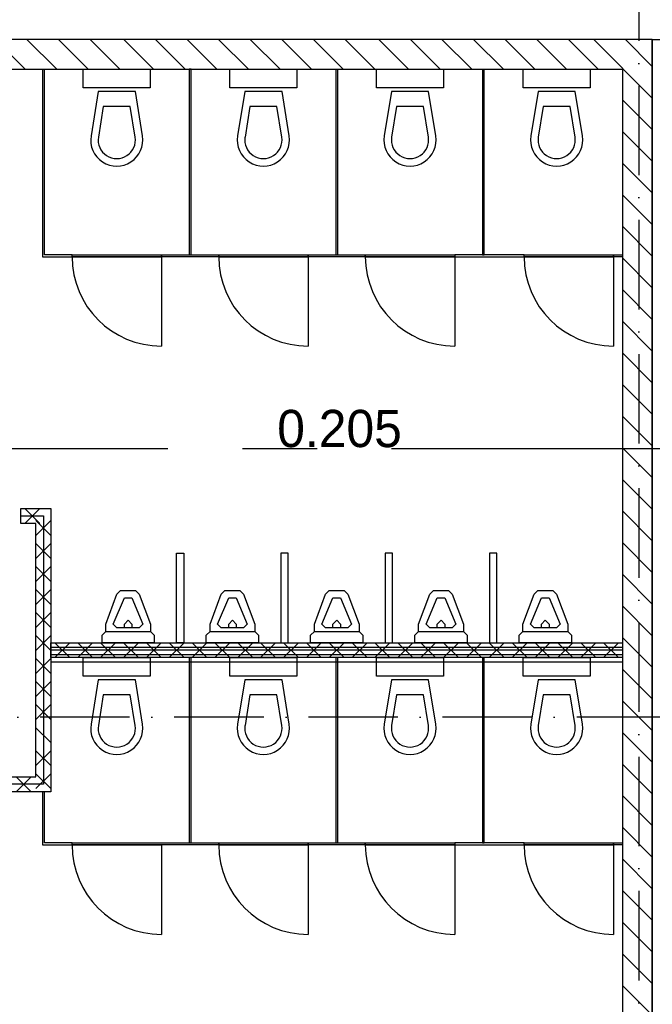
# Model space of a CAD drawing. Header units: millimetres. Extents: x 90707 to 259985, y -1262 to 84291.
# Tile 37 of 75: x 135791 to 140037, y 46882 to 53486. Entities that reach past the tile are written whole.
import ezdxf
from ezdxf.enums import TextEntityAlignment as Align

# ---------------------------------------------------------------- set-up
doc = ezdxf.new("R2010")
doc.units = ezdxf.units.MM
doc.header["$LTSCALE"] = 100
for name, pattern in [('CENTER2', [11.25, 7.5, -1.25, 1.25, -1.25]), ('CENTERX2', [40, 25, -5, 5, -5]), ('DASHDOT', [9, 6, -1.5, 0, -1.5])]:
    doc.linetypes.add(name, pattern=pattern)
for name, color, linetype in [('AL$7----_STRAMIEN', 1, 'DASHDOT'), ('AL$8----_HULPLIJNEN', 2, 'CONTINUOUS'), ('AL22----_BINNENWAND', 7, 'CONTINUOUS'), ('AL22----_CAMPINGWANDJE', 1, 'CONTINUOUS'), ('AL28----_KONSTRUKTIE', 3, 'CONTINUOUS'), ('AL32----_BINNENKOZ', 7, 'CONTINUOUS'), ('AL32----_DRAAIRICHTING', 1, 'CONTINUOUS'), ('AL74----_INRSANITAIR', 7, 'CONTINUOUS'), ('ALL-----_REFLIJNEN', 8, 'CONTINUOUS'), ('ALXA7---_KALKZVUIL', 1, 'CONTINUOUS'), ('ALXAB---_PREFABBETON', 1, 'CONTINUOUS'), ('BOUW', 8, 'CONTINUOUS'), ('EL6441--_DATACOM', 3, 'CONTINUOUS'), ('STRAMIEN', 1, 'CENTER2'), ('VOLGNUMMER', 7, 'CONTINUOUS')]:
    doc.layers.add(name, color=color, linetype=linetype)
doc.styles.add('BURO-025', font='BUROFONT.shx', dxfattribs={"height": 250})
doc.styles.get("Standard").update_dxf_attribs({"font": 'iso.shx'})

# ---------------------------------------------------------------- blocks, each defined once
blk = doc.blocks.new('A$Cca306792')
at = {"layer": 'AL$7----_STRAMIEN', "color": 1}
blk.add_line((48828.5, 59705.3), (48828.5, 28150.9), dxfattribs=at)
blk.add_lwpolyline([(146221.5, 50069.5), (3931.4, 50069.5)], dxfattribs=at)
at = {"layer": 'AL$8----_HULPLIJNEN', "color": 8}
for q in [(49318.3, 54614.7), (48918.3, 43648.5)]:
    blk.add_line((48918.3, 54614.7), q, dxfattribs=at)
at = {"layer": 'AL22----_BINNENWAND', "color": 8}
for p, q in [((44680.8, 51469.2), (44882.3, 51469.2)), ((44680.8, 51369.2), (44680.8, 51469.2)), ((44882.3, 51469.2), (44882.3, 49569.2)), ((44782.3, 51369.2), (44680.8, 51369.2)), ((44782.3, 49669.2), (44782.3, 51369.2)), ((44881.3, 50538.5), (48717.3, 50538.5)), ((44882.3, 50469.2), (44882.3, 50569.2)), ((44882.3, 50569.2), (48718.3, 50569.2)), ((48718.3, 50569.2), (48718.3, 50469.2)), ((48718.3, 50469.2), (44882.3, 50469.2)), ((48717.3, 50438.5), (44881.3, 50438.5)), ((42768.3, 49669.2), (44782.3, 49669.2)), ((44882.3, 49569.2), (42768.3, 49569.2))]:
    blk.add_line(p, q, dxfattribs=at)
at = {"layer": 'AL22----_CAMPINGWANDJE', "color": 8}
for p, q in [((44825.8, 54414.7), (44825.8, 53158.2)), ((44838.8, 53171.2), (44838.8, 54414.7)), ((45809.8, 54414.7), (45809.8, 53171.2)), ((45822.8, 54414.7), (45809.8, 54414.7)), ((45822.8, 53171.2), (45822.8, 54414.7)), ((46793.8, 54414.7), (46793.8, 53171.2)), ((46806.8, 53171.2), (46806.8, 54414.7)), ((47777.8, 54414.7), (47777.8, 53171.2)), ((47790.8, 53171.2), (47790.8, 54414.7)), ((45024.3, 53171.2), (44838.8, 53171.2)), ((45024.3, 53158.2), (45024.3, 53171.2)), ((45624.3, 53158.2), (45624.3, 53171.2)), ((45624.3, 53171.2), (46008.3, 53171.2)), ((45809.8, 53171.2), (45822.8, 53171.2)), ((46008.3, 53171.2), (46608.3, 53171.2)), ((46008.3, 53158.2), (46008.3, 53171.2)), ((46008.3, 53171.2), (46008.3, 53158.2)), ((46608.3, 53171.2), (46608.3, 53158.2)), ((46608.3, 53158.2), (46608.3, 53171.2)), ((46608.3, 53171.2), (46992.3, 53171.2)), ((46793.8, 53171.2), (46806.8, 53171.2)), ((46992.3, 53171.2), (46992.3, 53158.2)), ((48057.3, 53171.2), (47592.3, 53171.2)), ((47592.3, 53171.2), (47592.3, 53158.2)), ((47777.8, 53171.2), (47790.8, 53171.2)), ((48057.3, 53158.2), (48057.3, 53171.2)), ((48657.3, 53171.2), (48717.3, 53171.2)), ((48657.3, 53158.2), (48657.3, 53171.2)), ((48717.3, 53171.2), (48717.3, 53158.2)), ((44825.8, 53158.2), (45024.3, 53158.2)), ((46008.3, 53158.2), (45624.3, 53158.2)), ((46608.3, 53158.2), (46008.3, 53158.2)), ((46992.3, 53158.2), (46608.3, 53158.2)), ((47592.3, 53158.2), (48057.3, 53158.2)), ((48717.3, 53158.2), (48657.3, 53158.2)), ((45809.8, 50469.2), (45809.8, 49225.7)), ((45822.8, 50469.2), (45809.8, 50469.2)), ((45822.8, 49225.7), (45822.8, 50469.2)), ((46793.8, 50469.2), (46793.8, 49225.7)), ((46806.8, 50469.2), (46793.8, 50469.2)), ((46806.8, 49225.7), (46806.8, 50469.2)), ((47777.8, 50469.2), (47777.8, 49225.7)), ((47790.8, 50469.2), (47777.8, 50469.2)), ((47790.8, 49225.7), (47790.8, 50469.2)), ((44825.8, 49569.2), (44825.8, 49212.7)), ((44838.8, 49569.2), (44825.8, 49569.2)), ((44838.8, 49225.7), (44838.8, 49569.2)), ((44825.8, 49212.7), (45024.3, 49212.7)), ((45024.3, 49225.7), (44838.8, 49225.7)), ((45024.3, 49212.7), (45024.3, 49225.7)), ((45624.3, 49225.7), (46008.3, 49225.7)), ((46008.3, 49212.7), (45624.3, 49212.7)), ((46008.3, 49225.7), (46008.3, 49212.7)), ((46608.3, 49212.7), (46608.3, 49225.7)), ((46608.3, 49225.7), (46992.3, 49225.7)), ((46992.3, 49212.7), (46608.3, 49212.7)), ((46793.8, 49225.7), (46806.8, 49225.7)), ((46992.3, 49225.7), (46992.3, 49212.7)), ((48057.3, 49225.7), (47592.3, 49225.7)), ((47592.3, 49225.7), (47592.3, 49212.7)), ((47592.3, 49212.7), (48057.3, 49212.7)), ((47777.8, 49225.7), (47790.8, 49225.7)), ((48057.3, 49212.7), (48057.3, 49225.7)), ((48657.3, 49225.7), (48717.3, 49225.7)), ((48657.3, 49212.7), (48657.3, 49225.7)), ((48717.3, 49212.7), (48657.3, 49212.7)), ((48717.3, 49225.7), (48717.3, 49212.7))]:
    blk.add_line(p, q, dxfattribs=at)
at = {"layer": 'AL28----_KONSTRUKTIE', "color": 8, "linetype": 'Continuous'}
for p, q in [((48918.3, 54614.7), (42568.3, 54614.7)), ((48918.3, 45014.7), (48918.3, 54614.7)), ((42768.3, 54414.7), (48718.3, 54414.7)), ((48718.3, 54414.7), (48718.3, 45214.7))]:
    blk.add_line(p, q, dxfattribs=at)
at = {"layer": 'AL32----_BINNENKOZ', "color": 8}
for p, q in [((45024.3, 53171.2), (45624.3, 53171.2)), ((45024.3, 53158.2), (45024.3, 53171.2)), ((45624.3, 53171.2), (45624.3, 53158.2)), ((46992.3, 53171.2), (47592.3, 53171.2)), ((46992.3, 53158.2), (46992.3, 53171.2)), ((47592.3, 53171.2), (47592.3, 53158.2)), ((48057.3, 53171.2), (48657.3, 53171.2)), ((48057.3, 53158.2), (48057.3, 53171.2)), ((48657.3, 53171.2), (48657.3, 53158.2)), ((45624.3, 53158.2), (45024.3, 53158.2)), ((47592.3, 53158.2), (46992.3, 53158.2)), ((48657.3, 53158.2), (48057.3, 53158.2)), ((45024.3, 49225.7), (45624.3, 49225.7)), ((45024.3, 49212.7), (45024.3, 49225.7)), ((45624.3, 49212.7), (45024.3, 49212.7)), ((46008.3, 49225.7), (46608.3, 49225.7)), ((46008.3, 49212.7), (46008.3, 49225.7)), ((46608.3, 49212.7), (46008.3, 49212.7)), ((46608.3, 49225.7), (46608.3, 49212.7)), ((46992.3, 49225.7), (47592.3, 49225.7)), ((46992.3, 49212.7), (46992.3, 49225.7)), ((47592.3, 49212.7), (46992.3, 49212.7)), ((47592.3, 49225.7), (47592.3, 49212.7)), ((48057.3, 49225.7), (48657.3, 49225.7)), ((48057.3, 49212.7), (48057.3, 49225.7)), ((48657.3, 49212.7), (48057.3, 49212.7)), ((48657.3, 49225.7), (48657.3, 49212.7))]:
    blk.add_line(p, q, dxfattribs=at)
at = {"layer": 'AL32----_DRAAIRICHTING', "color": 8}
for p, q in [((45024.3, 53158.2), (45624.3, 53158.2)), ((45624.3, 53158.2), (45624.3, 52558.2)), ((46008.3, 53158.2), (46608.3, 53158.2)), ((46608.3, 53158.2), (46608.3, 52558.2)), ((46992.3, 53158.2), (47592.3, 53158.2)), ((47592.3, 53158.2), (47592.3, 52558.2)), ((48057.3, 53158.2), (48657.3, 53158.2)), ((48657.3, 53158.2), (48657.3, 52558.2)), ((45024.3, 49212.7), (45624.3, 49212.7)), ((45624.3, 49212.7), (45624.3, 48612.7)), ((46008.3, 49212.7), (46608.3, 49212.7)), ((46608.3, 49212.7), (46608.3, 48612.7)), ((46992.3, 49212.7), (47592.3, 49212.7)), ((47592.3, 49212.7), (47592.3, 48612.7)), ((48057.3, 49212.7), (48657.3, 49212.7)), ((48657.3, 49212.7), (48657.3, 48612.7))]:
    blk.add_line(p, q, dxfattribs=at)
for centre in [(45624.3, 53158.2), (46608.3, 53158.2), (47592.3, 53158.2), (48657.3, 53158.2), (45624.3, 49212.7), (46608.3, 49212.7), (47592.3, 49212.7), (48657.3, 49212.7)]:
    blk.add_arc(centre, 600, 180, 270, dxfattribs=at)
at = {"layer": 'AL74----_INRSANITAIR', "color": 8, "linetype": 'Continuous'}
for p, q in [((45099.3, 54290.7), (45099.3, 54415.7)), ((45549.3, 54415.7), (45549.3, 54290.7)), ((46083.3, 54290.7), (46083.3, 54415.7)), ((46533.3, 54415.7), (46533.3, 54290.7)), ((47067.3, 54290.7), (47067.3, 54415.7)), ((47517.3, 54415.7), (47517.3, 54290.7)), ((48051.3, 54290.7), (48051.3, 54415.7)), ((48501.3, 54415.7), (48501.3, 54290.7)), ((45549.3, 54290.7), (45099.3, 54290.7)), ((46533.3, 54290.7), (46083.3, 54290.7)), ((47517.3, 54290.7), (47067.3, 54290.7)), ((48501.3, 54290.7), (48051.3, 54290.7)), ((45199.3, 54265.7), (45151.5, 53968.4)), ((45449.3, 54265.7), (45199.3, 54265.7)), ((45497.1, 53968.4), (45449.3, 54265.7)), ((46183.3, 54265.7), (46135.5, 53968.4)), ((46433.3, 54265.7), (46183.3, 54265.7)), ((46481.1, 53968.4), (46433.3, 54265.7)), ((47167.3, 54265.7), (47119.5, 53968.4)), ((47417.3, 54265.7), (47167.3, 54265.7)), ((47465.1, 53968.4), (47417.3, 54265.7)), ((48151.3, 54265.7), (48103.5, 53968.4)), ((48401.3, 54265.7), (48151.3, 54265.7)), ((48449.1, 53968.4), (48401.3, 54265.7)), ((45233.9, 54165.7), (45200.9, 53960.5)), ((45414.8, 54165.7), (45233.9, 54165.7)), ((45447.7, 53960.5), (45414.8, 54165.7)), ((46217.9, 54165.7), (46184.9, 53960.5)), ((46398.8, 54165.7), (46217.9, 54165.7)), ((46431.7, 53960.5), (46398.8, 54165.7)), ((47201.9, 54165.7), (47168.9, 53960.5)), ((47382.8, 54165.7), (47201.9, 54165.7)), ((47415.7, 53960.5), (47382.8, 54165.7)), ((48185.9, 54165.7), (48152.9, 53960.5)), ((48366.8, 54165.7), (48185.9, 54165.7)), ((48399.7, 53960.5), (48366.8, 54165.7)), ((45149.3, 54015.7), (45149.3, 54015.7)), ((46133.3, 54015.7), (46133.3, 54015.7)), ((47117.3, 54015.7), (47117.3, 54015.7)), ((48101.3, 54015.7), (48101.3, 54015.7)), ((45274.3, 53840.7), (45274.3, 53840.7)), ((46258.3, 53840.7), (46258.3, 53840.7)), ((47242.3, 53840.7), (47242.3, 53840.7)), ((48226.3, 53840.7), (48226.3, 53840.7)), ((45325.3, 50894.2), (45350.3, 50919.2)), ((45350.3, 50919.2), (45450.3, 50919.2)), ((45450.3, 50919.2), (45450.3, 50919.2)), ((45450.3, 50919.2), (45475.3, 50894.2)), ((46025.3, 50894.2), (46050.3, 50919.2)), ((46050.3, 50919.2), (46150.3, 50919.2)), ((46150.3, 50919.2), (46150.3, 50919.2)), ((46150.3, 50919.2), (46175.3, 50894.2)), ((46725.3, 50894.2), (46750.3, 50919.2)), ((46750.3, 50919.2), (46850.3, 50919.2)), ((46850.3, 50919.2), (46850.3, 50919.2)), ((46850.3, 50919.2), (46875.3, 50894.2)), ((47425.3, 50894.2), (47450.3, 50919.2)), ((47450.3, 50919.2), (47550.3, 50919.2)), ((47550.3, 50919.2), (47550.3, 50919.2)), ((47550.3, 50919.2), (47575.3, 50894.2)), ((48125.3, 50894.2), (48150.3, 50919.2)), ((48150.3, 50919.2), (48250.3, 50919.2)), ((48250.3, 50919.2), (48250.3, 50919.2)), ((48250.3, 50919.2), (48275.3, 50894.2)), ((45250.3, 50694.2), (45325.3, 50894.2)), ((45300.3, 50694.2), (45375.3, 50869.2)), ((45325.3, 50894.2), (45325.3, 50894.2)), ((45375.3, 50869.2), (45425.3, 50869.2)), ((45425.3, 50869.2), (45500.3, 50694.2)), ((45475.3, 50894.2), (45550.3, 50694.2)), ((45950.3, 50694.2), (46025.3, 50894.2)), ((46000.3, 50694.2), (46075.3, 50869.2)), ((46025.3, 50894.2), (46025.3, 50894.2)), ((46075.3, 50869.2), (46125.3, 50869.2)), ((46125.3, 50869.2), (46200.3, 50694.2)), ((46175.3, 50894.2), (46250.3, 50694.2)), ((46650.3, 50694.2), (46725.3, 50894.2)), ((46700.3, 50694.2), (46775.3, 50869.2)), ((46725.3, 50894.2), (46725.3, 50894.2)), ((46775.3, 50869.2), (46825.3, 50869.2)), ((46825.3, 50869.2), (46900.3, 50694.2)), ((46875.3, 50894.2), (46950.3, 50694.2)), ((47350.3, 50694.2), (47425.3, 50894.2)), ((47400.3, 50694.2), (47475.3, 50869.2)), ((47425.3, 50894.2), (47425.3, 50894.2)), ((47475.3, 50869.2), (47525.3, 50869.2)), ((47525.3, 50869.2), (47600.3, 50694.2)), ((47575.3, 50894.2), (47650.3, 50694.2)), ((48050.3, 50694.2), (48125.3, 50894.2)), ((48100.3, 50694.2), (48175.3, 50869.2)), ((48125.3, 50894.2), (48125.3, 50894.2)), ((48175.3, 50869.2), (48225.3, 50869.2)), ((48225.3, 50869.2), (48300.3, 50694.2)), ((48275.3, 50894.2), (48350.3, 50694.2)), ((45375.3, 50694.2), (45400.3, 50719.2)), ((45400.3, 50719.2), (45425.3, 50694.2)), ((46075.3, 50694.2), (46100.3, 50719.2)), ((46100.3, 50719.2), (46125.3, 50694.2)), ((46775.3, 50694.2), (46800.3, 50719.2)), ((46800.3, 50719.2), (46825.3, 50694.2)), ((47475.3, 50694.2), (47500.3, 50719.2)), ((47500.3, 50719.2), (47525.3, 50694.2)), ((48175.3, 50694.2), (48200.3, 50719.2)), ((48200.3, 50719.2), (48225.3, 50694.2)), ((45250.3, 50644.2), (45250.3, 50694.2)), ((45325.3, 50669.2), (45300.3, 50694.2)), ((45300.3, 50694.2), (45300.3, 50694.2)), ((45475.3, 50669.2), (45325.3, 50669.2)), ((45375.3, 50669.2), (45375.3, 50694.2)), ((45425.3, 50694.2), (45425.3, 50669.2)), ((45500.3, 50694.2), (45475.3, 50669.2)), ((45550.3, 50694.2), (45550.3, 50644.2)), ((45950.3, 50644.2), (45950.3, 50694.2)), ((46025.3, 50669.2), (46000.3, 50694.2)), ((46000.3, 50694.2), (46000.3, 50694.2)), ((46175.3, 50669.2), (46025.3, 50669.2)), ((46075.3, 50669.2), (46075.3, 50694.2)), ((46125.3, 50694.2), (46125.3, 50669.2)), ((46200.3, 50694.2), (46175.3, 50669.2)), ((46250.3, 50694.2), (46250.3, 50644.2)), ((46650.3, 50644.2), (46650.3, 50694.2)), ((46725.3, 50669.2), (46700.3, 50694.2)), ((46700.3, 50694.2), (46700.3, 50694.2)), ((46875.3, 50669.2), (46725.3, 50669.2)), ((46775.3, 50669.2), (46775.3, 50694.2)), ((46825.3, 50694.2), (46825.3, 50669.2)), ((46900.3, 50694.2), (46875.3, 50669.2)), ((46950.3, 50694.2), (46950.3, 50644.2)), ((47350.3, 50644.2), (47350.3, 50694.2)), ((47425.3, 50669.2), (47400.3, 50694.2)), ((47400.3, 50694.2), (47400.3, 50694.2)), ((47575.3, 50669.2), (47425.3, 50669.2)), ((47475.3, 50669.2), (47475.3, 50694.2)), ((47525.3, 50694.2), (47525.3, 50669.2)), ((47600.3, 50694.2), (47575.3, 50669.2)), ((47650.3, 50694.2), (47650.3, 50644.2)), ((48050.3, 50644.2), (48050.3, 50694.2)), ((48125.3, 50669.2), (48100.3, 50694.2)), ((48100.3, 50694.2), (48100.3, 50694.2)), ((48275.3, 50669.2), (48125.3, 50669.2)), ((48175.3, 50669.2), (48175.3, 50694.2)), ((48225.3, 50694.2), (48225.3, 50669.2)), ((48300.3, 50694.2), (48275.3, 50669.2)), ((48350.3, 50694.2), (48350.3, 50644.2)), ((45225.3, 50619.2), (45250.3, 50644.2)), ((45225.3, 50569.2), (45225.3, 50619.2)), ((45250.3, 50644.2), (45250.3, 50644.2)), ((45250.3, 50644.2), (45550.3, 50644.2)), ((45550.3, 50644.2), (45575.3, 50619.2)), ((45575.3, 50619.2), (45575.3, 50569.2)), ((45925.3, 50619.2), (45950.3, 50644.2)), ((45925.3, 50569.2), (45925.3, 50619.2)), ((45950.3, 50644.2), (45950.3, 50644.2)), ((45950.3, 50644.2), (46250.3, 50644.2)), ((46250.3, 50644.2), (46275.3, 50619.2)), ((46275.3, 50619.2), (46275.3, 50569.2)), ((46625.3, 50619.2), (46650.3, 50644.2)), ((46625.3, 50569.2), (46625.3, 50619.2)), ((46650.3, 50644.2), (46650.3, 50644.2)), ((46650.3, 50644.2), (46950.3, 50644.2)), ((46950.3, 50644.2), (46975.3, 50619.2)), ((46975.3, 50619.2), (46975.3, 50569.2)), ((47325.3, 50619.2), (47350.3, 50644.2)), ((47325.3, 50569.2), (47325.3, 50619.2)), ((47350.3, 50644.2), (47350.3, 50644.2)), ((47350.3, 50644.2), (47650.3, 50644.2)), ((47650.3, 50644.2), (47675.3, 50619.2)), ((47675.3, 50619.2), (47675.3, 50569.2)), ((48025.3, 50619.2), (48050.3, 50644.2)), ((48025.3, 50569.2), (48025.3, 50619.2)), ((48050.3, 50644.2), (48050.3, 50644.2)), ((48050.3, 50644.2), (48350.3, 50644.2)), ((48350.3, 50644.2), (48375.3, 50619.2)), ((48375.3, 50619.2), (48375.3, 50569.2)), ((45575.3, 50569.2), (45225.3, 50569.2)), ((46275.3, 50569.2), (45925.3, 50569.2)), ((46975.3, 50569.2), (46625.3, 50569.2)), ((47675.3, 50569.2), (47325.3, 50569.2)), ((48375.3, 50569.2), (48025.3, 50569.2)), ((45099.3, 50344.2), (45099.3, 50469.2)), ((45099.3, 50469.2), (45549.3, 50469.2)), ((45549.3, 50469.2), (45549.3, 50344.2)), ((46083.3, 50344.2), (46083.3, 50469.2)), ((46083.3, 50469.2), (46533.3, 50469.2)), ((46533.3, 50469.2), (46533.3, 50344.2)), ((47067.3, 50344.2), (47067.3, 50469.2)), ((47067.3, 50469.2), (47517.3, 50469.2)), ((47517.3, 50469.2), (47517.3, 50344.2)), ((48051.3, 50344.2), (48051.3, 50469.2)), ((48051.3, 50469.2), (48501.3, 50469.2)), ((48501.3, 50469.2), (48501.3, 50344.2)), ((45549.3, 50344.2), (45099.3, 50344.2)), ((46533.3, 50344.2), (46083.3, 50344.2)), ((47517.3, 50344.2), (47067.3, 50344.2)), ((48501.3, 50344.2), (48051.3, 50344.2)), ((45199.3, 50319.2), (45151.5, 50022)), ((45449.3, 50319.2), (45199.3, 50319.2)), ((45497.1, 50022), (45449.3, 50319.2)), ((46183.3, 50319.2), (46135.5, 50022)), ((46433.3, 50319.2), (46183.3, 50319.2)), ((46481.1, 50022), (46433.3, 50319.2)), ((47167.3, 50319.2), (47119.5, 50022)), ((47417.3, 50319.2), (47167.3, 50319.2)), ((47465.1, 50022), (47417.3, 50319.2)), ((48151.3, 50319.2), (48103.5, 50022)), ((48401.3, 50319.2), (48151.3, 50319.2)), ((48449.1, 50022), (48401.3, 50319.2)), ((45233.9, 50219.2), (45200.9, 50014)), ((45414.8, 50219.2), (45233.9, 50219.2)), ((45447.7, 50014), (45414.8, 50219.2)), ((46217.9, 50219.2), (46184.9, 50014)), ((46398.8, 50219.2), (46217.9, 50219.2)), ((46431.7, 50014), (46398.8, 50219.2)), ((47201.9, 50219.2), (47168.9, 50014)), ((47382.8, 50219.2), (47201.9, 50219.2)), ((47415.7, 50014), (47382.8, 50219.2)), ((48185.9, 50219.2), (48152.9, 50014)), ((48366.8, 50219.2), (48185.9, 50219.2)), ((48399.7, 50014), (48366.8, 50219.2)), ((45149.3, 50069.2), (45149.3, 50069.2)), ((46133.3, 50069.2), (46133.3, 50069.2)), ((47117.3, 50069.2), (47117.3, 50069.2)), ((48101.3, 50069.2), (48101.3, 50069.2)), ((45274.3, 49894.2), (45274.3, 49894.2)), ((46258.3, 49894.2), (46258.3, 49894.2)), ((47242.3, 49894.2), (47242.3, 49894.2)), ((48226.3, 49894.2), (48226.3, 49894.2))]:
    blk.add_line(p, q, dxfattribs=at)
at = {"layer": 'AL74----_INRSANITAIR', "color": 8}
for p, q in [((45725.3, 50569.2), (45725.3, 51169.2)), ((45725.3, 51169.2), (45775.3, 51169.2)), ((45775.3, 51169.2), (45775.3, 50569.2)), ((46425.3, 51169.2), (46425.3, 50569.2)), ((46475.3, 51169.2), (46425.3, 51169.2)), ((46475.3, 50569.2), (46475.3, 51169.2)), ((47125.3, 51169.2), (47125.3, 50569.2)), ((47175.3, 51169.2), (47125.3, 51169.2)), ((47175.3, 50569.2), (47175.3, 51169.2)), ((47825.3, 51169.2), (47825.3, 50569.2)), ((47875.3, 51169.2), (47825.3, 51169.2)), ((47875.3, 50569.2), (47875.3, 51169.2)), ((45775.3, 50569.2), (45725.3, 50569.2)), ((46425.3, 50569.2), (46475.3, 50569.2)), ((47125.3, 50569.2), (47175.3, 50569.2)), ((47825.3, 50569.2), (47875.3, 50569.2))]:
    blk.add_line(p, q, dxfattribs=at)
at = {"layer": 'AL74----_INRSANITAIR', "color": 8, "linetype": 'Continuous'}
for centre, radius in [((45324.3, 53940.7), 175), ((45324.3, 53940.7), 125), ((46308.3, 53940.7), 175), ((46308.3, 53940.7), 125), ((47292.3, 53940.7), 175), ((47292.3, 53940.7), 125), ((48276.3, 53940.7), 175), ((48276.3, 53940.7), 125), ((45324.3, 49994.2), 175), ((45324.3, 49994.2), 125), ((46308.3, 49994.2), 175), ((46308.3, 49994.2), 125), ((47292.3, 49994.2), 175), ((47292.3, 49994.2), 125), ((48276.3, 49994.2), 175), ((48276.3, 49994.2), 125)]:
    blk.add_arc(centre, radius, 170.86729, 9.13271, dxfattribs=at)
at = {"layer": 'ALL-----_REFLIJNEN', "color": 8, "linetype": 'Continuous'}
for p, q in [((44680.8, 51419.2), (44832.3, 51419.2)), ((44832.3, 51419.2), (44832.3, 49619.2)), ((48717.3, 50488.5), (44881.3, 50488.5)), ((48718.3, 50519.2), (44882.3, 50519.2)), ((44832.3, 49619.2), (42768.3, 49619.2))]:
    blk.add_line(p, q, dxfattribs=at)
at = {"layer": 'ALXA7---_KALKZVUIL', "color": 8}
for p, q in [((44808, 51469.2), (44708, 51369.2)), ((44708, 51469.2), (44808, 51369.2)), ((44882.3, 51289), (44782.3, 51389)), ((44882.3, 51389), (44782.3, 51289)), ((44882.3, 51134.6), (44782.3, 51234.6)), ((44882.3, 51234.6), (44782.3, 51134.6)), ((44882.3, 50980.1), (44782.3, 51080.1)), ((44882.3, 51080.1), (44782.3, 50980.1)), ((44882.3, 50825.7), (44782.3, 50925.7)), ((44882.3, 50925.7), (44782.3, 50825.7)), ((44882.3, 50671.2), (44782.3, 50771.2)), ((44882.3, 50771.2), (44782.3, 50671.2)), ((44882.3, 50516.8), (44782.3, 50616.8)), ((44882.3, 50616.8), (44782.3, 50516.8)), ((44909, 50469.2), (45009, 50569.2)), ((45009, 50469.2), (44909, 50569.2)), ((45062.5, 50469.2), (45162.5, 50569.2)), ((45162.5, 50469.2), (45062.5, 50569.2)), ((45215.9, 50469.2), (45315.9, 50569.2)), ((45315.9, 50469.2), (45215.9, 50569.2)), ((45369.4, 50469.2), (45469.4, 50569.2)), ((45469.4, 50469.2), (45369.4, 50569.2)), ((45522.8, 50469.2), (45622.8, 50569.2)), ((45622.8, 50469.2), (45522.8, 50569.2)), ((45676.2, 50469.2), (45776.2, 50569.2)), ((45776.2, 50469.2), (45676.2, 50569.2)), ((45829.7, 50469.2), (45929.7, 50569.2)), ((45929.7, 50469.2), (45829.7, 50569.2)), ((45983.1, 50469.2), (46083.1, 50569.2)), ((46083.1, 50469.2), (45983.1, 50569.2)), ((46136.6, 50469.2), (46236.6, 50569.2)), ((46236.6, 50469.2), (46136.6, 50569.2)), ((46290, 50469.2), (46390, 50569.2)), ((46390, 50469.2), (46290, 50569.2)), ((46443.4, 50469.2), (46543.4, 50569.2)), ((46543.4, 50469.2), (46443.4, 50569.2)), ((46596.9, 50469.2), (46696.9, 50569.2)), ((46696.9, 50469.2), (46596.9, 50569.2)), ((46750.3, 50469.2), (46850.3, 50569.2)), ((46850.3, 50469.2), (46750.3, 50569.2)), ((46903.8, 50469.2), (47003.8, 50569.2)), ((47003.8, 50469.2), (46903.8, 50569.2)), ((47057.2, 50469.2), (47157.2, 50569.2)), ((47157.2, 50469.2), (47057.2, 50569.2)), ((47210.6, 50469.2), (47310.6, 50569.2)), ((47310.6, 50469.2), (47210.6, 50569.2)), ((47364.1, 50469.2), (47464.1, 50569.2)), ((47464.1, 50469.2), (47364.1, 50569.2)), ((47517.5, 50469.2), (47617.5, 50569.2)), ((47617.5, 50469.2), (47517.5, 50569.2)), ((47671, 50469.2), (47771, 50569.2)), ((47771, 50469.2), (47671, 50569.2)), ((47824.4, 50469.2), (47924.4, 50569.2)), ((47924.4, 50469.2), (47824.4, 50569.2)), ((47977.8, 50469.2), (48077.8, 50569.2)), ((48077.8, 50469.2), (47977.8, 50569.2)), ((48131.3, 50469.2), (48231.3, 50569.2)), ((48231.3, 50469.2), (48131.3, 50569.2)), ((48284.7, 50469.2), (48384.7, 50569.2)), ((48384.7, 50469.2), (48284.7, 50569.2)), ((48438.2, 50469.2), (48538.2, 50569.2)), ((48538.2, 50469.2), (48438.2, 50569.2)), ((48591.6, 50469.2), (48691.6, 50569.2)), ((48691.6, 50469.2), (48591.6, 50569.2)), ((44882.3, 50362.4), (44782.3, 50462.4)), ((44882.3, 50462.4), (44782.3, 50362.4)), ((44882.3, 50207.9), (44782.3, 50307.9)), ((44882.3, 50307.9), (44782.3, 50207.9)), ((44882.3, 50053.5), (44782.3, 50153.5)), ((44882.3, 50153.5), (44782.3, 50053.5)), ((44882.3, 49899), (44782.3, 49999)), ((44882.3, 49744.6), (44782.3, 49844.6)), ((44882.3, 49844.6), (44782.3, 49744.6)), ((44648.9, 49569.2), (44748.9, 49669.2)), ((44748.9, 49569.2), (44648.9, 49669.2)), ((44882.3, 49590.2), (44782.3, 49690.2)), ((44882.3, 49690.2), (44782.3, 49590.2))]:
    blk.add_line(p, q, dxfattribs=at)
at = {"layer": 'ALXAB---_PREFABBETON', "color": 8}
for p, q in [((44709.2, 54414.7), (44509.2, 54614.7)), ((44921.3, 54414.7), (44721.3, 54614.7)), ((45133.5, 54414.7), (44933.5, 54614.7)), ((45345.6, 54414.7), (45145.6, 54614.7)), ((45571.5, 54414.7), (45371.5, 54614.7)), ((45783.6, 54414.7), (45583.6, 54614.7)), ((45995.8, 54414.7), (45795.8, 54614.7)), ((46207.9, 54414.7), (46007.9, 54614.7)), ((46420, 54414.7), (46220, 54614.7)), ((46632.2, 54414.7), (46432.2, 54614.7)), ((46844.3, 54414.7), (46644.3, 54614.7)), ((47056.4, 54414.7), (46856.4, 54614.7)), ((47282.3, 54414.7), (47082.3, 54614.7)), ((47494.5, 54414.7), (47294.5, 54614.7)), ((47706.6, 54414.7), (47506.6, 54614.7)), ((47918.7, 54414.7), (47718.7, 54614.7)), ((48130.8, 54414.7), (47930.8, 54614.7)), ((48343, 54414.7), (48143, 54614.7)), ((48555.1, 54414.7), (48355.1, 54614.7)), ((48918.3, 54222.3), (48526, 54614.7)), ((48918.3, 54434.4), (48738.1, 54614.7)), ((48918.3, 54010.2), (48718.3, 54210.2)), ((48918.3, 53798.1), (48718.3, 53998.1)), ((48918.3, 53585.9), (48718.3, 53785.9)), ((48918.3, 53373.8), (48718.3, 53573.8)), ((48918.3, 53161.7), (48718.3, 53361.7)), ((48918.3, 52949.5), (48718.3, 53149.5)), ((48918.3, 52737.4), (48718.3, 52937.4)), ((48918.3, 52525.3), (48718.3, 52725.3)), ((48918.3, 52313.1), (48718.3, 52513.1)), ((48918.3, 52101), (48718.3, 52301)), ((48918.3, 51888.9), (48718.3, 52088.9)), ((48918.3, 51676.7), (48718.3, 51876.7)), ((48918.3, 51464.6), (48718.3, 51664.6)), ((48918.3, 51252.5), (48718.3, 51452.5)), ((48918.3, 51040.3), (48718.3, 51240.3)), ((48918.3, 50828.2), (48718.3, 51028.2)), ((48918.3, 50616.1), (48718.3, 50816.1)), ((48918.3, 50403.9), (48718.3, 50603.9)), ((48918.3, 50191.8), (48718.3, 50391.8)), ((48918.3, 49979.7), (48718.3, 50179.7)), ((48918.3, 49767.5), (48718.3, 49967.5)), ((48918.3, 49555.4), (48718.3, 49755.4)), ((48918.3, 49343.3), (48718.3, 49543.3)), ((48918.3, 49131.1), (48718.3, 49331.1)), ((48918.3, 48919), (48718.3, 49119)), ((48918.3, 48706.9), (48718.3, 48906.9)), ((48918.3, 48494.8), (48718.3, 48694.8)), ((48918.3, 48282.6), (48718.3, 48482.6)), ((48918.3, 48070.5), (48718.3, 48270.5))]:
    blk.add_line(p, q, dxfattribs=at)
at = {"layer": 'STRAMIEN', "linetype": 'CENTERX2'}
blk.add_lwpolyline([(49668.1, 51869.5), (43181.4, 51869.5)], dxfattribs=at)
at = {"layer": 'BOUW', "style": 'BURO-025'}
blk.add_text('0.205', height=250, dxfattribs=at).set_placement((46401, 51880.8))
at = {"layer": 'VOLGNUMMER', "color": 252, "linetype": 'ByBlock'}
for tag, p in [('0.28', (16186.8, 74214.2)), ('0.16', (78892.6, 73104.9)), ('0.17', (62961.4, 72993.7)), ('0.29', (35887.3, 72528.7)), ('0.18', (53124.4, 64542.4)), ('0.701', (85482.2, 63517.2)), ('0.32', (36092.4, 63165.6)), ('0.30', (29365.6, 63127.8)), ('0.12', (90689.5, 63023.6)), ('0.29A', (33164.9, 62744.5)), ('0.30', (38191.2, 61493.7)), ('0.19', (61479.4, 61433)), ('0.27', (17657, 61362.6)), ('0.14', (89762.2, 60088.3)), ('0.33', (45869.2, 59450.3)), ('0.15', (73453.9, 57402.1)), ('0.801', (112714.4, 57073.3)), ('0.25', (28058.4, 57013.2)), ('0.18A', (61029.2, 56759.4)), ('0.26A', (36299, 54851)), ('0.20', (60894.5, 53506.4)), ('0.800', (90980.3, 50804)), ('0.25A', (73288.1, 48435.5)), ('0.300', (94483.1, 48257)), ('0.21', (58702.5, 48177.6)), ('0.24', (35040.6, 47782.8)), ('0.102', (87630.8, 47613.4)), ('0.203', (95794.7, 46197)), ('0.26', (18559.4, 46118.8)), ('0.802', (68387.3, 42721)), ('0.204', (95496.6, 42148.7)), ('0.07B', (66790.5, 38908.8)), ('0.702', (95327.1, 36512.9))]:
    blk.add_attdef(tag, text='', height=250, dxfattribs=at).set_placement(p, align=Align.MIDDLE_CENTER)
at = {"layer": 'VOLGNUMMER', "color": 8, "linetype": 'ByBlock'}
blk.add_attdef('0.600', text='', height=250, dxfattribs=at).set_placement((96800.2, 48299.9), align=Align.MIDDLE_CENTER)

msp = doc.modelspace()

# ---------------------------------------------------------------- block references
at = {"layer": 'EL6441--_DATACOM'}
msp.add_blockref('A$Cca306792', (91118.2, -1262.1), dxfattribs=at)

doc.saveas('drawing.dxf')
